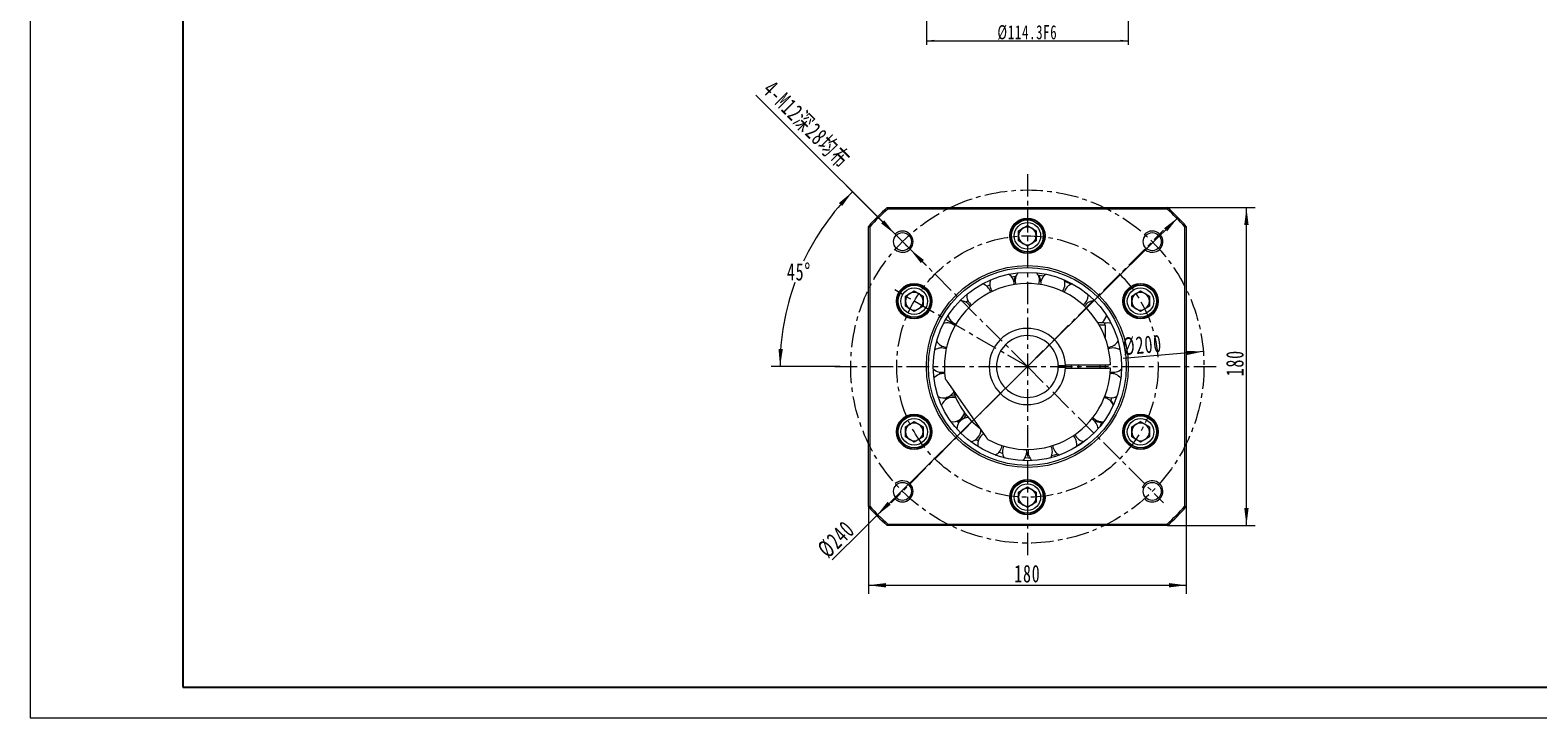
# Model space of a CAD drawing. Header units: millimetres. Extents: x 1889 to 3342, y -194 to 853.
# Tile 1 of 3: x 1889 to 2742, y -194 to 195. Entities that reach past the tile are written whole.
import ezdxf

# ---------------------------------------------------------------- set-up
doc = ezdxf.new("R2010")
doc.units = ezdxf.units.MM
doc.header["$LTSCALE"] = 2
doc.linetypes.add('CENTER', pattern=[10.16, 6.35, -1.27, 1.27, -1.27])
doc.layers.get('0').update_dxf_attribs({"lineweight": 18})
for name, color, linetype, lineweight in [('3中心线层', 1, 'CENTER', 18), ('图框_外框线', 7, 'Continuous', 18), ('尺寸线层', 3, 'Continuous', 18)]:
    doc.layers.add(name, color=color, linetype=linetype, lineweight=lineweight)
doc.styles.add('标准', font='txt', dxfattribs={"width": 0.667})
doc.dimstyles.new('a4-1-1.5', dxfattribs={"dimtxt": 4.5, "dimasz": 4.5, "dimexe": 2.25, "dimexo": 0, "dimgap": 0.75, "dimtad": 1, "dimdec": 3, "dimdsep": 46, "dimtxsty": '标准', "dimblk": '_CAXARROW', "dimcen": 0, "dimdle": 9, "dimazin": 2, "dimtfac": 0.707107, "dimtdec": 3, "dimtix": 1, "dimtmove": 2, "dimatfit": 3, "dimfxl": 0, "dimfrac": 2, "dimtolj": 1, "dimarcsym": 0})

# ---------------------------------------------------------------- blocks, each defined once
blk = doc.blocks.new('*X4')
at = {"layer": '尺寸线层', "linetype": 'Continuous'}
for points in [[(2363.35, -119.32), (2373.25, -118.09), (2373.25, -120.56)], [(2543.35, -119.32), (2533.45, -118.09), (2533.45, -120.56)]]:
    blk.add_hatch(color=0, dxfattribs=at).paths.add_polyline_path(points, flags=0)
at = {"layer": '尺寸线层', "color": 0, "linetype": 'Continuous'}
for p, q in [((2363.35, -74.81), (2363.35, -124.27)), ((2543.35, -74.81), (2543.35, -124.27)), ((2363.35, -119.32), (2543.35, -119.32))]:
    blk.add_line(p, q, dxfattribs=at)
at = {"layer": '尺寸线层', "color": 0, "insert": (2453.35, -112.81), "char_height": 9.9, "width": 26.9708, "attachment_point": 5, "line_spacing_factor": 1.15057, "style": '标准'}
blk.add_mtext('\\T1.1;180', dxfattribs=at)
blk = doc.blocks.new('_CAXARROW')
blk.add_hatch(color=0).paths.add_polyline_path([(0, 0), (-1, 0.125), (-1, -0.125)], flags=0)
blk = doc.blocks.new('*X5')
at = {"layer": '尺寸线层', "linetype": 'Continuous'}
for points in [[(2577.39, 94.56), (2576.15, 84.66), (2578.62, 84.66)], [(2577.39, -85.44), (2576.15, -75.54), (2578.62, -75.54)]]:
    blk.add_hatch(color=0, dxfattribs=at).paths.add_polyline_path(points, flags=0)
at = {"layer": '尺寸线层', "color": 0, "linetype": 'Continuous'}
for p, q in [((2532.72, 94.56), (2582.34, 94.56)), ((2577.39, -85.44), (2577.39, 94.56)), ((2532.72, -85.44), (2582.34, -85.44))]:
    blk.add_line(p, q, dxfattribs=at)
at = {"layer": '尺寸线层', "color": 0, "insert": (2570.87, 6.44), "char_height": 9.9, "width": 26.9708, "attachment_point": 5, "rotation": 90, "line_spacing_factor": 1.15057, "style": '标准'}
blk.add_mtext('\\T1.1;180', dxfattribs=at)
blk = doc.blocks.new('*X6')
at = {"layer": '尺寸线层', "linetype": 'Continuous'}
for points in [[(2378.39, 79.51), (2372.27, 87.39), (2370.52, 85.64)], [(2386.88, 71.03), (2394.75, 64.9), (2393, 63.15)]]:
    blk.add_hatch(color=0, dxfattribs=at).paths.add_polyline_path(points, flags=0)
at = {"layer": '尺寸线层', "color": 0, "linetype": 'Continuous'}
blk.add_line((2299.64, 158.26), (2396.21, 61.69), dxfattribs=at)
at = {"layer": '尺寸线层', "color": 0, "insert": (2328.19, 141.23), "char_height": 9.9, "width": 128.9258, "attachment_point": 5, "rotation": 315, "line_spacing_factor": 1.15057, "style": '标准'}
blk.add_mtext('\\T1.1;4-M12深28均布', dxfattribs=at)
blk = doc.blocks.new('*X7')
at = {"layer": '尺寸线层', "linetype": 'Continuous'}
for points in [[(2354.32, 103.58), (2348.48, 95.5), (2346.64, 97.15)], [(2313.31, 4.56), (2314.89, 14.41), (2312.42, 14.54)]]:
    blk.add_hatch(color=0, dxfattribs=at).paths.add_polyline_path(points, flags=0)
at = {"layer": '尺寸线层', "color": 0, "linetype": 'Continuous'}
for p, q in [((2375.92, 81.98), (2350.82, 107.08)), ((2347.35, 4.56), (2308.36, 4.56))]:
    blk.add_line(p, q, dxfattribs=at)
for start, end in [(135, 154.81815), (160.13079, 180)]:
    blk.add_arc((2453.35, 4.56), 140.04, start, end, dxfattribs=at)
at = {"layer": '尺寸线层', "color": 0, "insert": (2323.97, 58.15), "char_height": 9.9, "width": 26.8241, "attachment_point": 5, "line_spacing_factor": 1.15057, "style": '标准'}
blk.add_mtext('\\T1.1;45%%D', dxfattribs=at)
blk = doc.blocks.new('*X8')
at = {"layer": '尺寸线层', "linetype": 'Continuous'}
for points in [[(2538.65, 88.96), (2530.74, 82.87), (2532.49, 81.11)], [(2368.04, -79.84), (2374.21, -72), (2375.95, -73.76)]]:
    blk.add_hatch(color=0, dxfattribs=at).paths.add_polyline_path(points, flags=0)
at = {"layer": '尺寸线层', "color": 0, "linetype": 'Continuous'}
blk.add_line((2342.75, -104.86), (2538.65, 88.96), dxfattribs=at)
at = {"layer": '尺寸线层', "color": 0, "insert": (2345.1, -93.36), "char_height": 9.9, "width": 39.0622, "attachment_point": 5, "rotation": 44.69309, "line_spacing_factor": 1.15057, "style": '标准'}
blk.add_mtext('\\T1.1;%%C240', dxfattribs=at)
blk = doc.blocks.new('*X9')
at = {"layer": '尺寸线层', "linetype": 'Continuous'}
blk.add_hatch(color=0, dxfattribs=at).paths.add_polyline_path([(2552.99, 13.06), (2543.23, 10.98), (2543.02, 13.45)], flags=0)
at = {"layer": '尺寸线层', "color": 0, "linetype": 'Continuous'}
blk.add_line((2552.99, 13.06), (2507.63, 9.19), dxfattribs=at)
at = {"layer": '尺寸线层', "color": 0, "insert": (2518.45, 16.65), "char_height": 9.9, "width": 39.0622, "attachment_point": 5, "rotation": 4.87446, "line_spacing_factor": 1.15057, "style": '标准'}
blk.add_mtext('\\T1.1;%%C200', dxfattribs=at)
blk = doc.blocks.new('*X39')
at = {"layer": '尺寸线层', "linetype": 'Continuous'}
for points in [[(2396.2, 189.04), (2400.7, 189.6), (2400.7, 188.48)], [(2510.5, 189.04), (2506, 189.6), (2506, 188.48)]]:
    blk.add_hatch(color=0, dxfattribs=at).paths.add_polyline_path(points, flags=0)
at = {"layer": '尺寸线层', "color": 0, "linetype": 'Continuous'}
for p, q in [((2396.2, 222.17), (2396.2, 186.79)), ((2510.5, 222.17), (2510.5, 186.79)), ((2396.2, 189.04), (2510.5, 189.04))]:
    blk.add_line(p, q, dxfattribs=at)
at = {"layer": '尺寸线层', "color": 0, "insert": (2453.35, 193.72), "char_height": 8, "width": 64.8976, "attachment_point": 5, "line_spacing_factor": 1.15057, "style": '标准'}
blk.add_mtext('\\T1.1;%%C114.3F6', dxfattribs=at)

msp = doc.modelspace()

# ---------------------------------------------------------------- linework, layer by layer
at = {"color": 7, "linetype": 'Continuous', "lineweight": 15}
for p, q in [((2373.9743, 94.5587), (2532.7194, 94.5587)), ((2532.4164, 93.7587), (2374.2772, 93.7587)), ((2363.3468, -74.8138), (2363.3468, 83.9312)), ((2364.1468, 83.6283), (2364.1468, -74.5109)), ((2443.8287, 77.7796), (2444.3768, 77.8245)), ((2443.8513, 79.5772), (2444.41, 79.623)), ((2448.3468, 81.4454), (2453.3468, 84.3322)), ((2448.3468, 75.6719), (2448.3468, 81.4454)), ((2453.3468, 84.3322), (2458.3468, 81.4454)), ((2458.3468, 81.4454), (2458.3468, 75.6719)), ((2542.5468, -74.5109), (2542.5468, 83.6283)), ((2543.3468, 83.9312), (2543.3468, -74.8138)), ((2453.3468, 72.7852), (2448.3468, 75.6719)), ((2458.3468, 75.6719), (2453.3468, 72.7852)), ((2384.2609, 44.4454), (2389.2609, 47.3322)), ((2384.2609, 38.6719), (2384.2609, 44.4454)), ((2389.2609, 47.3322), (2394.2609, 44.4454)), ((2394.2609, 44.4454), (2394.2609, 38.6719)), ((2430.4439, 49.9839), (2432.1081, 50.8646)), ((2445.8496, 50.944), (2445.8525, 51.1429)), ((2487.6837, 44.8378), (2487.6617, 45.3868)), ((2511.9989, 49.4121), (2512.3119, 48.9598)), ((2511.9989, 49.4121), (2512.3119, 48.9598)), ((2512.4327, 44.4454), (2517.4327, 47.3322)), ((2512.4327, 38.6719), (2512.4327, 44.4454)), ((2513.567, 50.2913), (2513.886, 49.8304)), ((2513.567, 50.2913), (2513.886, 49.8304)), ((2517.4327, 47.3322), (2522.4327, 44.4454)), ((2522.4327, 44.4454), (2522.4327, 38.6719)), ((2383.6311, 33.8446), (2383.8708, 34.3513)), ((2383.6311, 33.8446), (2383.8708, 34.3513)), ((2389.2609, 35.7852), (2384.2609, 38.6719)), ((2394.2609, 38.6719), (2389.2609, 35.7852)), ((2418.5617, 40.969), (2419.6178, 42.0115)), ((2517.4327, 35.7852), (2512.4327, 38.6719)), ((2522.4327, 38.6719), (2517.4327, 35.7852)), ((2385.1766, 32.9262), (2385.4118, 33.4233)), ((2385.1766, 32.9262), (2385.4118, 33.4233)), ((2409.7647, 29.0048), (2410.3655, 30.0981)), ((2493.1463, 29.5587), (2495.8468, 29.5587)), ((2497.3468, 28.0587), (2494.05, 28.0587)), ((2497.3468, 28.0587), (2497.3468, 21.0814)), ((2504.1773, 18.1787), (2504.8629, 18.3624)), ((2404.7238, 15.0768), (2404.9655, 16.1837)), ((2403.8227, 0.2896), (2403.7431, 1.3984)), ((2471.2398, 5.0587), (2474.941, 5.0587)), ((2474.941, 4.0587), (2471.2398, 4.0587)), ((2474.323, 5.0418), (2474.323, 4.0587)), ((2475.3241, 5.5587), (2499.536, 5.5587)), ((2475.3241, 3.5587), (2499.536, 3.5587)), ((2478.3468, 3.5587), (2478.3468, 5.5587)), ((2482.3468, 5.5587), (2482.3468, 3.5587)), ((2494.3468, 5.5587), (2494.3468, 3.5587)), ((2497.5135, 4.5587), (2497.5022, 5.5587)), ((2497.5022, 3.5587), (2497.5135, 4.5587)), ((2429.982, -35.2976), (2407.9029, -3.7654)), ((2407.1674, -14.2307), (2406.744, -13.1017)), ((2409.9611, -12.6301), (2410.116, -13.0162)), ((2416.5111, -24.0928), (2416.768, -24.4201)), ((2521.5171, -23.8088), (2521.2819, -24.306)), ((2521.5171, -23.8088), (2521.2819, -24.306)), ((2523.0626, -24.7272), (2522.8228, -25.2339)), ((2523.0626, -24.7272), (2522.8228, -25.2339)), ((2384.2609, -29.5546), (2389.2609, -26.6678)), ((2384.2609, -35.3281), (2384.2609, -29.5546)), ((2389.2609, -26.6678), (2394.2609, -29.5546)), ((2394.2609, -29.5546), (2394.2609, -35.3281)), ((2414.5415, -27.256), (2413.6868, -26.1226)), ((2512.4327, -29.5546), (2517.4327, -26.6678)), ((2512.4327, -35.3281), (2512.4327, -29.5546)), ((2517.4327, -26.6678), (2522.4327, -29.5546)), ((2522.4327, -29.5546), (2522.4327, -35.3281)), ((2389.2609, -38.2148), (2384.2609, -35.3281)), ((2394.2609, -35.3281), (2389.2609, -38.2148)), ((2393.1266, -41.1739), (2392.8077, -40.713)), ((2393.1266, -41.1739), (2392.8077, -40.713)), ((2394.6947, -40.2947), (2394.3818, -39.8425)), ((2394.6947, -40.2947), (2394.3818, -39.8425)), ((2425.5084, -37.7651), (2424.1698, -36.7824)), ((2517.4327, -38.2148), (2512.4327, -35.3281)), ((2522.4327, -35.3281), (2517.4327, -38.2148)), ((2439.2919, -44.7301), (2437.2596, -44.0128)), ((2448.3468, -66.5546), (2453.3468, -63.6678)), ((2448.3468, -72.3281), (2448.3468, -66.5546)), ((2453.3468, -63.6678), (2458.3468, -66.5546)), ((2458.3468, -66.5546), (2458.3468, -72.3281)), ((2453.3468, -75.2148), (2448.3468, -72.3281)), ((2458.3468, -72.3281), (2453.3468, -75.2148)), ((2462.8424, -70.4599), (2462.2837, -70.5056)), ((2462.8424, -70.4599), (2462.2837, -70.5056)), ((2462.865, -68.6622), (2462.3168, -68.7071)), ((2462.865, -68.6622), (2462.3168, -68.7071)), ((2374.2772, -84.6413), (2532.4164, -84.6413)), ((2532.7194, -85.4413), (2373.9743, -85.4413))]:
    msp.add_line(p, q, dxfattribs=at)
for points in [[(2444.4797, 55.265), (2446.5185, 55.6674), (2446.9145, 55.7358)], [(2459.5344, 56.3053), (2461.3218, 56.1364), (2462.8005, 55.9493)], [(2459.8536, 51.0888), (2460.0983, 52.0112), (2460.2218, 53.3087)], [(2474.3545, 52.931), (2475.6549, 52.4051), (2478.262, 51.2238)], [(2487.6663, 45.3257), (2488.3504, 44.7773), (2488.7274, 44.4668)], [(2474.3409, 4.0587), (2474.3468, 4.5587), (2474.3409, 5.0587)], [(2408.0198, -12.8024), (2406.9546, -13.5753), (2406.9269, -13.5994)], [(2497.4193, -12.1967), (2497.077, -13.0706), (2497.0626, -13.1063)], [(2501.6534, -16.6219), (2502.1942, -16.806), (2502.2125, -16.8093)], [(2503.6501, -13.1621), (2503.2841, -12.9751), (2502.8793, -12.8654)], [(2414.0896, -26.6649), (2415.1202, -26.2813), (2415.6481, -26.0151)], [(2452.956, -43.6468), (2452.8554, -42.4749), (2452.849, -42.4387)], [(2481.1934, -40.9277), (2481.313, -40.2745), (2481.3737, -39.3635)], [(2485.3228, -37.9501), (2482.2761, -39.929), (2481.2766, -40.5144)], [(2454.8114, -47.3361), (2453.9033, -47.3153), (2451.9564, -47.217)], [(2470.6857, -45.0843), (2468.6221, -45.6673), (2467.0541, -46.0495)]]:
    msp.add_lwpolyline(points, dxfattribs=at)
for centre, radius in [((2453.3468, 78.5587), 10), ((2453.3468, 78.5587), 9), ((2453.3468, 78.5587), 7.5), ((2382.6361, 75.2694), 5.1), ((2524.0575, 75.2694), 5.1), ((2453.3468, 4.5587), 57.15), ((2453.3468, 4.5587), 56), ((2389.2609, 41.5587), 10), ((2453.3468, 4.5587), 53.3333), ((2517.4327, 41.5587), 10), ((2389.2609, 41.5587), 9), ((2389.2609, 41.5587), 7.5), ((2517.4327, 41.5587), 9), ((2517.4327, 41.5587), 7.5), ((2389.2609, -32.4413), 10), ((2389.2609, -32.4413), 9), ((2389.2609, -32.4413), 7.5), ((2517.4327, -32.4413), 10), ((2517.4327, -32.4413), 9), ((2517.4327, -32.4413), 7.5), ((2453.3468, -69.4413), 10), ((2382.6361, -66.152), 5.1), ((2453.3468, -69.4413), 9), ((2453.3468, -69.4413), 7.5), ((2524.0575, -66.152), 5.1)]:
    msp.add_circle(centre, radius, dxfattribs=at)
for centre, radius, start, end in [((2453.3468, 4.5587), 120, 131.4096221, 138.5903779), ((2453.3468, 4.5587), 120, 41.4096221, 48.5903779), ((2453.3468, 4.5587), 119.2, 131.5547546, 138.4452454), ((2453.3468, 78.5587), 9.55, 184.6793375, 173.8775401), ((2453.3468, 4.5587), 119.2, 41.5547546, 48.4452454), ((2453.3468, 78.5587), 9.55, 173.8775401, 184.6793375), ((2453.3468, 78.5587), 5, 120, 180), ((2453.3468, 78.5587), 5, 180, 240), ((2453.3468, 78.5587), 5, 60, 120), ((2453.3468, 78.5587), 5, 0, 60), ((2453.3468, 78.5587), 5, 300, 360), ((2453.3468, 78.5587), 5, 240, 300), ((2453.3468, 4.5587), 47, 1.2191511, 188.3313394), ((2425.885, 44.8378), 6.875, 15.5931833, 73.1511071), ((2438.9775, 51.1429), 6.875, 158.2774643, 215.8353881), ((2438.9775, 51.1429), 6.875, 0, 56.00825), ((2453.3468, 52.3587), 7.6295, 154.3740241, 178.9869215), ((2453.3468, 53.3087), 6.875, 141.1346071, 198.8382727), ((2453.3468, 53.3087), 6.875, 360, 38.8653929), ((2453.3468, 52.3587), 7.6295, 1.0130785, 30.8963451), ((2467.7161, 51.1429), 6.875, 123.99175, 181.65766), ((2467.7161, 51.1429), 6.875, 0, 21.7225357), ((2480.8087, 44.8378), 6.875, 106.8488929, 164.4068167), ((2389.2609, 41.5587), 9.55, 244.6793375, 233.8775401), ((2389.2609, 41.5587), 9.55, 244.6793375, 233.8775401), ((2389.2609, 41.5587), 5, 120, 180), ((2389.2609, 41.5587), 5, 60, 120), ((2389.2609, 41.5587), 5, 0, 60), ((2425.885, 44.8378), 6.875, 175.4203214, 232.9782453), ((2467.7161, 51.1429), 6.875, 324.1646119, 360), ((2480.8087, 44.8378), 6.875, 307.0217547, 360), ((2517.4327, 41.5587), 9.55, 124.6793375, 113.8775401), ((2517.4327, 41.5587), 9.55, 124.6793375, 113.8775401), ((2517.4327, 41.5587), 9.55, 113.8775401, 124.6793375), ((2517.4327, 41.5587), 9.55, 113.8775401, 124.6793375), ((2517.4327, 41.5587), 5, 120, 180), ((2517.4327, 41.5587), 5, 60, 120), ((2517.4327, 41.5587), 5, 0, 60), ((2389.2609, 41.5587), 5, 180, 240), ((2389.2609, 41.5587), 5, 240, 300), ((2389.2609, 41.5587), 5, 300, 360), ((2415.2325, 34.9538), 6.875, 32.7360404, 90.2939643), ((2491.4611, 34.9538), 6.875, 89.7060357, 147.2639596), ((2517.4327, 41.5587), 5, 180, 240), ((2517.4327, 41.5587), 5, 240, 300), ((2517.4327, 41.5587), 5, 300, 360), ((2389.2609, 41.5587), 9.55, 233.8775401, 244.6793375), ((2389.2609, 41.5587), 9.55, 233.8775401, 244.6793375), ((2407.9667, 22.3691), 6.875, 49.8788976, 107.4368214), ((2415.2325, 34.9538), 6.875, 192.5631786, 250.1211024), ((2453.3468, 4.5587), 21.6, 1.3264097, 358.6735903), ((2491.4611, 34.9538), 6.875, 308.3028198, 347.4368214), ((2495.8468, 28.0587), 1.5, 360, 90), ((2498.7269, 22.3691), 6.875, 72.5631786, 104.5814506), ((2407.9667, 22.3691), 6.875, 209.7060357, 267.2639596), ((2453.3468, 4.5587), 17.5, 1.6372451, 358.3627549), ((2498.7269, 22.3691), 6.875, 272.7360404, 330.2939643), ((2404.7331, 8.2018), 6.875, 67.0217547, 124.5796786), ((2501.9605, 8.2018), 6.875, 55.4203214, 112.9782453), ((2404.7331, 8.2018), 6.875, 226.8488929, 284.4068167), ((2405.8191, -6.2892), 6.875, 84.1646119, 141.7225357), ((2453.3468, 4.5587), 47, 241.6686606, 358.7808489), ((2453.3468, 4.5587), 29, 358.0238917, 1.9761083), ((2500.8746, -6.2892), 6.875, 38.2774643, 95.8353881), ((2501.9605, 8.2018), 6.875, 255.5931833, 313.1511071), ((2453.3468, 4.5587), 44.1667, 196.9790379, 233.0209621), ((2405.8191, -6.2892), 6.875, 244.0905032, 327.7546261), ((2411.1281, -19.8163), 6.875, 75.1025167, 158.8653929), ((2411.9508, -19.3413), 7.6295, 87.4572261, 109.3140664), ((2411.9508, -19.3413), 6.6295, 83.375188, 108.9563686), ((2495.5656, -19.8163), 6.875, 21.1346071, 78.8382728), ((2500.8746, -6.2892), 6.875, 238.34234, 296.00825), ((2502.5617, -14.84), 2, 121.4608232, 187.8577292), ((2494.7428, -19.3413), 7.6295, 20.0018501, 39.8559846), ((2389.2609, -32.4413), 9.55, 304.6793375, 293.8775401), ((2389.2609, -32.4413), 9.55, 304.6793375, 293.8775401), ((2411.1281, -19.8163), 6.875, 261.1346071, 344.8974833), ((2420.1884, -31.1776), 6.875, 92.2453739, 175.9094968), ((2411.9508, -19.3413), 6.6295, 311.0436314, 336.624812), ((2411.9508, -19.3413), 7.6295, 310.6859336, 332.5427739), ((2486.5052, -31.1776), 6.875, 3.99175, 61.65766), ((2495.5656, -19.8163), 6.875, 221.1617272, 278.8653929), ((2517.4327, -32.4413), 9.55, 64.6793375, 53.8775401), ((2517.4327, -32.4413), 9.55, 64.6793375, 53.8775401), ((2517.4327, -32.4413), 9.55, 53.8775401, 64.6793375), ((2517.4327, -32.4413), 9.55, 53.8775401, 64.6793375), ((2389.2609, -32.4413), 5, 120, 180), ((2389.2609, -32.4413), 5, 180, 240), ((2389.2609, -32.4413), 5, 60, 120), ((2389.2609, -32.4413), 5, 0, 60), ((2389.2609, -32.4413), 5, 300, 0), ((2420.1884, -31.1776), 6.875, 278.2774643, 360), ((2432.195, -39.3635), 6.875, 120.6678616, 193.1511071), ((2486.5052, -31.1776), 6.875, 204.1646119, 261.7225357), ((2494.7428, -19.3413), 7.6295, 241.0130785, 274.3392862), ((2489.3364, -26.5069), 6, 335.3062952, 358.2765995), ((2517.4327, -32.4413), 5, 120, 180), ((2517.4327, -32.4413), 5, 180, 240), ((2517.4327, -32.4413), 5, 60, 120), ((2517.4327, -32.4413), 5, 0, 60), ((2517.4327, -32.4413), 5, 300, 360), ((2389.2609, -32.4413), 5, 240, 300), ((2389.2609, -32.4413), 9.55, 293.8775401, 304.6793375), ((2389.2609, -32.4413), 9.55, 293.8775401, 304.6793375), ((2432.195, -39.3635), 6.875, 295.4203214, 352.9782453), ((2446.081, -43.6468), 6.875, 152.7360404, 210.2939643), ((2460.6126, -43.6468), 6.875, 169.8788976, 227.4368214), ((2460.6126, -43.6468), 6.875, 0, 27.2639596), ((2474.4987, -39.3635), 6.875, 187.0217547, 244.5796786), ((2474.4987, -39.3635), 6.875, 0, 44.4068167), ((2517.4327, -32.4413), 5, 240, 300), ((2446.081, -43.6468), 6.875, 312.5631786, 0), ((2460.6126, -43.6468), 6.875, 329.7060357, 360), ((2453.3468, -69.4413), 9.55, 4.6793375, 353.8775401), ((2453.3468, -69.4413), 9.55, 4.6793375, 353.8775401), ((2453.3468, -69.4413), 5, 120, 180), ((2453.3468, -69.4413), 5, 60, 120), ((2453.3468, -69.4413), 5, 0, 60), ((2453.3468, 4.5587), 120, 221.4096221, 228.5903779), ((2453.3468, 4.5587), 119.2, 221.5547546, 228.4452454), ((2453.3468, -69.4413), 5, 180, 240), ((2453.3468, -69.4413), 5, 240, 300), ((2453.3468, -69.4413), 5, 300, 360), ((2453.3468, -69.4413), 9.55, 353.8775401, 4.6793375), ((2453.3468, -69.4413), 9.55, 353.8775401, 4.6793375), ((2453.3468, 4.5587), 119.2, 311.5547546, 318.4452454), ((2453.3468, 4.5587), 120, 311.4096221, 318.5903779)]:
    msp.add_arc(centre, radius, start, end, dxfattribs=at)
at = {"color": 4}
for centre, start, end in [((2382.6361, 75.2694), 226.7191313, 135), ((2524.0575, 75.2694), 225, 136.7191313), ((2382.6361, -66.152), 225, 133.2808687), ((2524.0575, -66.152), 223.2808687, 160.1584004)]:
    msp.add_arc(centre, 6, start, end, dxfattribs=at)
at = {"color": 7, "linetype": 'Continuous', "lineweight": 15}
for points in [[(2373.9743, 94.5587), (2374.2772, 93.7587)], [(2532.7194, 94.5587), (2532.4164, 93.7587)], [(2363.3468, 83.9312), (2364.1468, 83.6283)], [(2542.5468, 83.6283), (2543.3468, 83.9312)], [(2471.2398, 5.0587), (2470.8397, 5.0587)], [(2470.8397, 4.0587), (2471.2398, 4.0587)], [(2475.3411, 5.0587), (2474.941, 5.0587)], [(2474.941, 4.0587), (2475.3411, 4.0587)], [(2500.3362, 5.5587), (2499.536, 5.5587)], [(2500.3362, 3.5587), (2499.536, 3.5587)], [(2407.9029, -3.7654), (2406.8428, -2.2515)], [(2431.042, -36.8115), (2429.982, -35.2976)], [(2363.3468, -74.8138), (2364.1468, -74.5109)], [(2542.5468, -74.5109), (2543.3468, -74.8138)], [(2374.2772, -84.6413), (2373.9743, -85.4413)], [(2532.4164, -84.6413), (2532.7194, -85.4413)]]:
    msp.add_open_spline(points, degree=1, dxfattribs=at)
at = {"layer": '3中心线层'}
for p, q in [((2453.3468, 113.5587), (2453.3468, -104.4413)), ((2453.3468, 4.5587), (2376.2111, 81.6944)), ((2453.3468, 4.5587), (2530.4825, 81.6944)), ((2453.3468, 4.5587), (2378.2279, 47.9286)), ((2344.3468, 4.5587), (2562.3468, 4.5587)), ((2453.3468, 4.5587), (2376.2111, -72.577)), ((2453.3468, 4.5587), (2530.4825, -72.577))]:
    msp.add_line(p, q, dxfattribs=at)
for radius in [100, 74]:
    msp.add_circle((2453.3468, 4.5587), radius, dxfattribs=at)
at = {"layer": '图框_外框线', "color": 3}
msp.add_lwpolyline([(1888.6987, -194.4214), (3341.6479, -194.4214), (3341.6479, 833.0213), (1888.6987, 833.0213)], close=True, dxfattribs=at)
at = {"layer": '图框_外框线', "color": 3, "lineweight": 25}
msp.add_lwpolyline([(1975.1837, -177.1244), (3324.3509, -177.1244), (3324.3509, 815.7242), (1975.1837, 815.7242)], close=True, dxfattribs=at)

# ---------------------------------------------------------------- dimensions: what is measured, and where the dimension line sits
at = {"layer": '尺寸线层'}
dim = msp.add_linear_dim(base=(2510.4968, 189.0402), p1=(2396.1968, 222.175), p2=(2510.4968, 222.175), text='%%C<>F6', dimstyle='a4-1-1.5', override={"dimtxt": 8, "dimsah": 1, "dimtfill": 1}, dxfattribs=at)
dim.commit()
dim.dimension.update_dxf_attribs({"geometry": '*X39', "text_midpoint": (2453.3468, 193.7235), "dimtype": 160})
dim = msp.add_diameter_dim_2p(p1=(2386.8788, 71.0267), p2=(2378.3935, 79.512), text='4-M12深28均布', dimstyle='a4-1-1.5', override={"dimpost": '%%C<>', "dimsah": 1, "dimtfill": 1, "dimtzin": 0}, dxfattribs=at)
dim.commit()
dim.dimension.update_dxf_attribs({"geometry": '*X6', "text_midpoint": (2322.4347, 135.4708), "dimtype": 163})
dim = msp.add_angular_dim_2l(base=(2323.9667, 58.1497), line1=((2347.3468, 4.5587), (2559.3468, 4.5587)), line2=((2453.3468, 4.5587), (2375.9235, 81.982)), dimstyle='a4-1-1.5', override={"dimtad": 0, "dimtih": 1, "dimtoh": 1, "dimsah": 1, "dimtdec": 2, "dimtfill": 1, "dimtzin": 8}, dxfattribs=at)
dim.commit()
dim.dimension.update_dxf_attribs({"geometry": '*X7', "text_midpoint": (2323.9667, 58.1497)})
dim = msp.add_linear_dim(base=(2577.386, 94.5587), p1=(2532.7194, -85.4413), p2=(2532.7194, 94.5587), angle=90, dimstyle='a4-1-1.5', override={"dimsah": 1, "dimtfill": 1, "dimtzin": 0}, dxfattribs=at)
dim.commit()
dim.dimension.update_dxf_attribs({"geometry": '*X5', "text_midpoint": (2570.8685, 6.4369), "dimtype": 160})
for p1, p2, picture, middle in [((2538.6529, 88.9558), (2368.0407, -79.8384), '*X8', (2349.6882, -97.9954)), ((2353.7085, -3.9386), (2552.9852, 13.056), '*X9', (2519.0085, 10.1584))]:
    dim = msp.add_diameter_dim_2p(p1=p1, p2=p2, dimstyle='a4-1-1.5', override={"dimpost": '%%C<>', "dimsah": 1, "dimtfill": 1, "dimtzin": 0}, dxfattribs=at)
    dim.commit()
    dim.dimension.update_dxf_attribs({"geometry": picture, "text_midpoint": middle, "dimtype": 163})
dim = msp.add_linear_dim(base=(2543.3468, -119.3247), p1=(2363.3468, -74.8138), p2=(2543.3468, -74.8138), dimstyle='a4-1-1.5', override={"dimsah": 1, "dimtfill": 1, "dimtzin": 0}, dxfattribs=at)
dim.commit()
dim.dimension.update_dxf_attribs({"geometry": '*X4', "text_midpoint": (2453.3468, -112.8072), "dimtype": 160})

doc.saveas('drawing.dxf')
